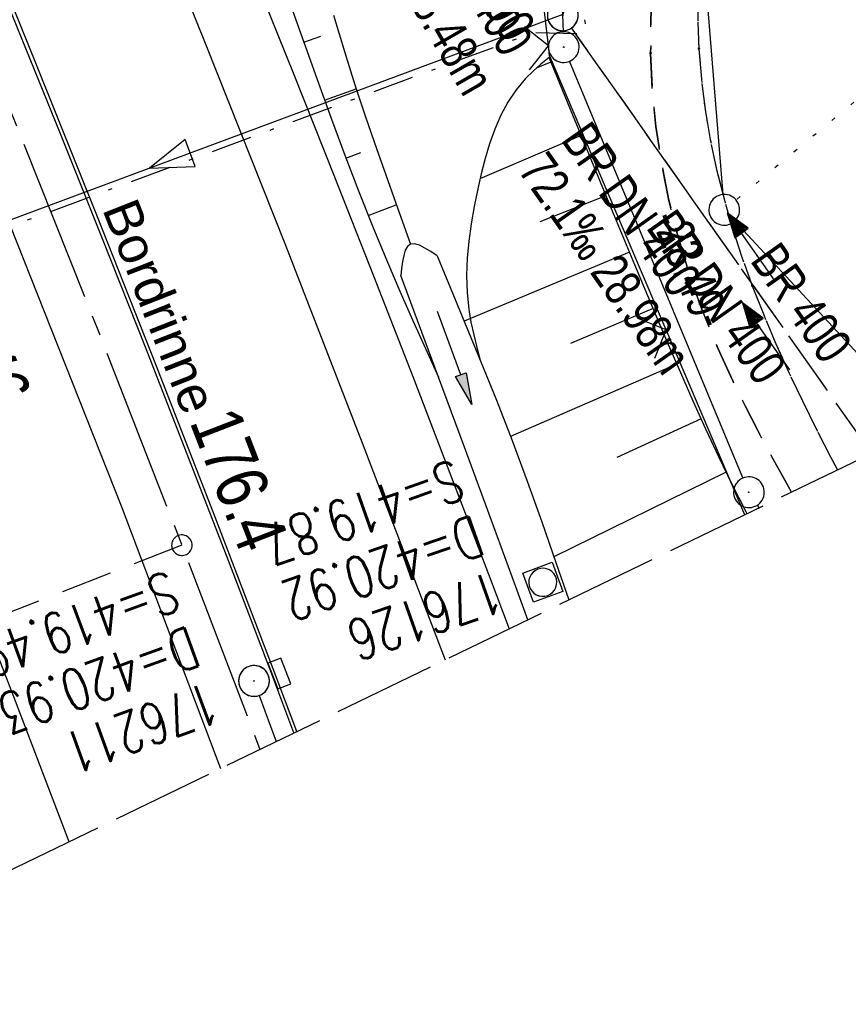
# Model space of a CAD drawing. Extents: x 508513 to 509174, y 450079 to 451036.
# Tile 7 of 51: x 509019 to 509059, y 450122 to 450170. Entities that reach past the tile are written whole.
import ezdxf

# ---------------------------------------------------------------- set-up
doc = ezdxf.new("R2010")
doc.units = 0
doc.header["$LTSCALE"] = 10
doc.header["$MEASUREMENT"] = 0
for name, pattern in [('ACHSE', [5.5, 4, -0.5, 0.5, -0.5]), ('AUSGEZOGEN', [0]), ('LT00', [0]), ('LT08', [0.42, 0.2, -0.1, 0.02, -0.1]), ('LT11', [0.3, 0.2, -0.1]), ('LT12', [0.4, 0.3, -0.1]), ('LT14', [0.6, 0.5, -0.1]), ('LT17', [0.15, 0.1, -0.05]), ('PUNKTX2_STR', [0.6, 0.1, -0.5]), ('STRICHLINIE2', [0.375, 0.25, -0.125])]:
    doc.linetypes.add(name, pattern=pattern)
doc.layers.get('0').update_dxf_attribs({"linetype": 'LT00'})
for name, color, linetype in [('--EK_FBR', 250, 'LT00'), ('--EK_Halt-Pfeil', 4, 'LT00'), ('--EK_Haltung', 7, 'STRICHLINIE2'), ('--EK_Haltung-Text', 140, 'LT00'), ('--EK_Schacht-Text', 5, 'LT00'), ('--EK_ST-93-1', 30, 'LT17'), ('--EL_DFK_AB_L', 21, 'LT00'), ('--EL_DFK_AB_P', 7, 'LT00'), ('--EL_Halt-Pfeil', 4, 'LT00'), ('--EL_Haltung', 182, 'STRICHLINIE2'), ('--EL_Haltung-Text', 182, 'LT00'), ('-AX-093', 35, 'ACHSE'), ('-ST-93-1', 250, 'LT00'), ('ABSTAND', 8, 'LT00'), ('ABWASSERLTG', 24, 'LT00'), ('ABWASSERLTG_FLIEßPF', 26, 'Continuous'), ('DFK_AB_FLNR', 7, 'Continuous'), ('DFK_AB_L', 21, 'LT00'), ('DFK_AB_P', 7, 'LT00'), ('DFK_GZPKT', 250, 'LT00'), ('DFK_KATASTER', 250, 'LT00'), ('DFK_NUTZUNGSGRENZE', 70, 'PUNKTX2_STR'), ('DL', 182, 'LT12'), ('DL_PFEIL', 201, 'LT00'), ('DL_TEXT', 182, 'LT00'), ('PFEIL', 140, 'AUSGEZOGEN'), ('RINNE_TEXT', 11, 'Continuous'), ('STROM_UNTER', 80, 'LT08'), ('V122_AFBR_BAB', 250, 'LT00'), ('V122_BOESCH', 250, 'LT00'), ('V122_BOSCHUNG', 250, 'LT00'), ('V122_FELDWEG', 250, 'LT11'), ('V122_GRABEN', 250, 'LT00'), ('V122_H_BORD', 8, 'LT00'), ('V122_KA_MULD', 182, 'LT00'), ('V122_KA_PRUF', 182, 'LT00'), ('V122_LD_MARK', 250, 'LT00'), ('V122_SINKK', 182, 'LT00'), ('V122_ZAUN', 40, 'LT00'), ('V123_AFBR_BAB', 250, 'LT00'), ('V123_BOESCH', 250, 'LT00'), ('V123_BOSCHUNG', 250, 'LT00'), ('V123_FELDWEG', 250, 'LT11'), ('V123_GRABEN', 250, 'LT00'), ('V123_H_BORD', 8, 'LT00'), ('V123_KA_MULD', 182, 'LT00'), ('V123_KA_PRUF', 182, 'LT00'), ('V123_LD_MARK', 250, 'LT00'), ('V123_SINKK', 182, 'LT00'), ('V123_ZAUN', 40, 'LT00')]:
    doc.layers.add(name, color=color, linetype=linetype)
doc.layers.add('-BLATT_122-RAND', color=7, linetype='LT14', plot=False)
doc.styles.add('Arial', font='ARIAL.TTF')
doc.styles.add('Beschrift', font='ARIAL.TTF')
doc.styles.add('Haltungsbeschriftung', font='ARIAL.TTF', dxfattribs={"width": 0.75})
doc.styles.add('schachtbeschriftung', font='romans.shx', dxfattribs={"width": 0.75, "height": 2})
doc.styles.get("Standard").update_dxf_attribs({"font": 'ARIAL.TTF'})

# ---------------------------------------------------------------- blocks, each defined once
blk = doc.blocks.new('SYMB7010')
at = {"color": 0, "linetype": 'ByBlock'}
for points in [[(-0.031408, 0.499213), (-0.093728, 0.49134), (-0.15457, 0.475719), (-0.212975, 0.452595), (-0.268021, 0.422333), (-0.31884, 0.385411), (-0.36463, 0.342411), (-0.40467, 0.29401), (-0.438329, 0.240973), (-0.465074, 0.184136), (-0.484486, 0.124395), (-0.496256, 0.062692), (-0.5002, 0)], [(0.5002, 0), (0.496256, 0.062692), (0.484485, 0.124395), (0.465074, 0.184136), (0.438329, 0.240973), (0.40467, 0.29401), (0.36463, 0.342411), (0.31884, 0.385411), (0.268021, 0.422333), (0.212975, 0.452595), (0.15457, 0.475719), (0.093728, 0.49134), (0.031408, 0.499213), (-0.031408, 0.499213)], [(-0.5002, 0), (-0.496256, -0.062692), (-0.484486, -0.124395), (-0.465075, -0.184136), (-0.438329, -0.240973), (-0.404671, -0.29401), (-0.36463, -0.342411), (-0.31884, -0.385411), (-0.268021, -0.422333), (-0.212975, -0.452595), (-0.154571, -0.475719), (-0.093728, -0.49134), (-0.031408, -0.499213), (0.031408, -0.499213)], [(0.031408, -0.499213), (0.093728, -0.491341), (0.15457, -0.475719), (0.212975, -0.452595), (0.268021, -0.422333), (0.31884, -0.385411), (0.36463, -0.342411), (0.404671, -0.294011), (0.438329, -0.240974), (0.465075, -0.184136), (0.484486, -0.124395), (0.496256, -0.062692), (0.500201, 0)]]:
    blk.add_lwpolyline(points, dxfattribs=at)
blk = doc.blocks.new('SYMB0003')
at = {"color": 0, "linetype": 'ByBlock'}
for p, q in [((-0.015712, 0), (0.010166, 0.012015)), ((0, -0.021257), (-0.015712, 0)), ((0.010166, 0.012015), (0, -0.021257))]:
    blk.add_line(p, q, dxfattribs=at)
for points in [[(-0.031395, 0.499013), (-0.093691, 0.491144), (-0.154509, 0.475528), (-0.21289, 0.452414), (-0.267913, 0.422164), (-0.318712, 0.385257), (-0.364484, 0.342274), (-0.404509, 0.293893), (-0.438154, 0.240877), (-0.464888, 0.184062), (-0.484292, 0.124345), (-0.496058, 0.062667), (-0.5, 0)], [(0.5, 0), (0.496057, 0.062667), (0.484292, 0.124345), (0.464888, 0.184062), (0.438153, 0.240877), (0.404509, 0.293893), (0.364484, 0.342274), (0.318712, 0.385257), (0.267913, 0.422164), (0.21289, 0.452414), (0.154509, 0.475528), (0.093691, 0.491144), (0.031395, 0.499013), (-0.031395, 0.499013)], [(-0.5, 0), (-0.496058, -0.062667), (-0.484292, -0.124345), (-0.464888, -0.184062), (-0.438154, -0.240877), (-0.404509, -0.293893), (-0.364485, -0.342274), (-0.318712, -0.385257), (-0.267914, -0.422164), (-0.21289, -0.452414), (-0.154509, -0.475529), (-0.093691, -0.491144), (-0.031395, -0.499014), (0.031395, -0.499014)], [(0.031395, -0.499014), (0.093691, -0.491144), (0.154509, -0.475529), (0.21289, -0.452414), (0.267914, -0.422164), (0.318712, -0.385257), (0.364485, -0.342274), (0.404509, -0.293893), (0.438154, -0.240877), (0.464889, -0.184062), (0.484292, -0.124345), (0.496058, -0.062667), (0.5, 0)]]:
    blk.add_lwpolyline(points, dxfattribs=at)
blk = doc.blocks.new('SYMB2')
at = {"color": 0, "linetype": 'ByBlock', "flags": 128}
for points in [[(-0.031395, 0.499013), (-0.093691, 0.491144), (-0.154509, 0.475528), (-0.21289, 0.452414), (-0.267913, 0.422164), (-0.318712, 0.385257), (-0.364484, 0.342274), (-0.404509, 0.293893), (-0.438154, 0.240877), (-0.464888, 0.184062), (-0.484292, 0.124345), (-0.496058, 0.062667), (-0.5, 0)], [(0.5, 0), (0.496057, 0.062667), (0.484292, 0.124345), (0.464888, 0.184062), (0.438153, 0.240877), (0.404509, 0.293893), (0.364484, 0.342274), (0.318712, 0.385257), (0.267913, 0.422164), (0.21289, 0.452414), (0.154509, 0.475528), (0.093691, 0.491144), (0.031395, 0.499013), (-0.031395, 0.499013)], [(-0.5, 0), (-0.496058, -0.062667), (-0.484292, -0.124345), (-0.464888, -0.184062), (-0.438154, -0.240877), (-0.404509, -0.293893), (-0.364485, -0.342274), (-0.318712, -0.385257), (-0.267914, -0.422164), (-0.21289, -0.452414), (-0.154509, -0.475529), (-0.093691, -0.491144), (-0.031395, -0.499014), (0.031395, -0.499014)], [(0.031395, -0.499014), (0.093691, -0.491144), (0.154509, -0.475529), (0.21289, -0.452414), (0.267914, -0.422164), (0.318712, -0.385257), (0.364485, -0.342274), (0.404509, -0.293893), (0.438154, -0.240877), (0.464889, -0.184062), (0.484292, -0.124345), (0.496058, -0.062667), (0.5, 0)]]:
    blk.add_lwpolyline(points, dxfattribs=at)
blk = doc.blocks.new('SYMB0011')
at = {"color": 0, "linetype": 'ByBlock'}
for p, q in [((0.5, 0), (-0.5, 0)), ((0, 0.5), (0, -0.5))]:
    blk.add_line(p, q, dxfattribs=at)
blk = doc.blocks.new('SYMB0024')
at = {"color": 0, "linetype": 'ByBlock'}
for p, q in [((-0.5, 0.5), (0, 0)), ((0, 0), (0.5, 0.5))]:
    blk.add_line(p, q, dxfattribs=at)
blk = doc.blocks.new('Pfreil3')
at = {"layer": 'PFEIL'}
blk.add_hatch(color=256, dxfattribs=at).paths.add_polyline_path([(-1.549, 0.273), (-1.549, -0.273), (0, 0)])
for p, q in [((-1.549, 0), (-4.831, 0)), ((-1.549, -0.273), (-1.549, 0.273)), ((-1.549, 0.273), (0, 0)), ((0, 0), (-1.549, -0.273))]:
    blk.add_line(p, q, dxfattribs=at)
blk = doc.blocks.new('SYMB1210')
at = {"color": 0, "linetype": 'ByBlock'}
blk.add_line((0.018815, -0.179014), (0.055623, -0.17119), dxfattribs=at)
for points in [[(-0.2, -0.2), (-0.2, 0.2), (0.2, 0.2), (0.2, -0.2), (-0.2, -0.2)], [(0.018815, 0.179014), (-0.018815, 0.179014), (-0.055623, 0.17119), (-0.09, 0.155885), (-0.120444, 0.133766), (-0.145623, 0.105801), (-0.164438, 0.073213), (-0.176067, 0.037424), (-0.18, 0)], [(0.18, 0), (0.176067, 0.037424), (0.164438, 0.073213), (0.145623, 0.105801), (0.120444, 0.133766), (0.09, 0.155885), (0.055623, 0.17119), (0.018815, 0.179014)], [(-0.18, 0), (-0.176067, -0.037424), (-0.164438, -0.073213), (-0.145623, -0.105801), (-0.120444, -0.133766), (-0.09, -0.155885), (-0.055623, -0.17119), (-0.018815, -0.179014), (0.018815, -0.179014)], [(0.055623, -0.17119), (0.09, -0.155885), (0.120444, -0.133766), (0.145623, -0.105801), (0.164438, -0.073213), (0.176067, -0.037424), (0.18, 0)]]:
    blk.add_lwpolyline(points, dxfattribs=at)
blk = doc.blocks.new('SYMB0652')
at = {"color": 0, "linetype": 'ByBlock'}
blk.add_lwpolyline([(-0.15, -0.075), (0.15, -0.075), (0.15, 0.075), (-0.15, 0.075), (-0.15, -0.075)], dxfattribs=at)
blk = doc.blocks.new('SYMB0070')
at = {"color": 0, "linetype": 'ByBlock'}
for p, q in [((-0.5, 0), (0.2, 0)), ((0.5, 0), (0.2, 0.1)), ((0.2, 0.1), (0.2, 0)), ((0.468, 0), (0.21, 0.086)), ((0.21, 0.086), (0.21, -0.086)), ((0.21, -0.086), (0.468, 0)), ((0.22, -0.072), (0.437, 0)), ((0.23, -0.058), (0.405, 0)), ((0.24, -0.045), (0.374, 0)), ((0.342, 0), (0.25, 0.031)), ((0.25, 0.031), (0.25, -0.031)), ((0.25, -0.031), (0.342, 0)), ((0.26, -0.017), (0.31, 0)), ((0.27, -0.003), (0.279, 0))]:
    blk.add_line(p, q, dxfattribs=at)
for points in [[(0.2, 0), (0.2, -0.1), (0.5, 0)], [(0.437, 0), (0.22, 0.072), (0.22, -0.072)], [(0.405, 0), (0.23, 0.058), (0.23, -0.058)], [(0.374, 0), (0.24, 0.045), (0.24, -0.045)], [(0.31, 0), (0.26, 0.017), (0.26, -0.017)], [(0.279, 0), (0.27, 0.003), (0.27, -0.003)]]:
    blk.add_lwpolyline(points, dxfattribs=at)
blk = doc.blocks.new('ABWASSER-FLIEßPF')
at = {"layer": 'ABWASSERLTG_FLIEßPF'}
for p, q in [((0, 0), (-2.109, 0.703)), ((-2.109, 0.703), (-2.109, -0.703)), ((-2.109, -0.703), (0, 0))]:
    blk.add_line(p, q, dxfattribs=at)

msp = doc.modelspace()

# ---------------------------------------------------------------- linework, layer by layer
at = {"layer": '--EK_FBR', "color": 2}
for points in [[(508880.783, 450445.158), (508887.429, 450432.529), (508894.473, 450419.33), (508906.611, 450396.45), (508918.873, 450373.084), (508930.131, 450351.231), (508941.859, 450328.051), (508953.358, 450304.881), (508963.896, 450283.052), (508974.506, 450260.784), (508984.685, 450238.77), (508995.081, 450215.467), (509005.021, 450192.355), (509014.641, 450169.336), (509023.839, 450146.175), (509028.674, 450133.377)], [(509032.393, 450135.176), (509031.238, 450138.237), (509028.416, 450145.617), (509025.555, 450152.982), (509022.655, 450160.331), (509019.717, 450167.666), (509017.455, 450173.241), (509015.172, 450178.808), (509012.87, 450184.368), (509010.551, 450189.92), (509008.216, 450195.465), (509006.264, 450200.067), (509004.301, 450204.665), (509002.326, 450209.257)], [(509032.393, 450135.176), (509031.238, 450138.237), (509028.416, 450145.617), (509025.555, 450152.982), (509022.655, 450160.331), (509019.717, 450167.666), (509017.455, 450173.241), (509015.172, 450178.808), (509012.87, 450184.368), (509010.551, 450189.92), (509008.216, 450195.465), (509006.264, 450200.067), (509005.415, 450202.056)], [(509001.108, 450201.454), (509005.021, 450192.355), (509014.641, 450169.336), (509023.839, 450146.175), (509028.674, 450133.377)]]:
    msp.add_lwpolyline(points, dxfattribs=at)
at = {"layer": '--EK_FBR', "linetype": 'LT11', "flags": 128}
for points in [[(509079.614, 450253.232), (509079.553, 450251.525), (509079.496, 450249.816), (509079.449, 450248.103), (509079.416, 450246.386), (509079.402, 450244.663), (509079.412, 450242.931), (509079.45, 450241.19), (509079.522, 450239.437), (509079.632, 450237.672), (509079.784, 450235.892), (509079.921, 450234.601), (509080.077, 450233.304), (509080.243, 450232.003), (509080.413, 450230.7), (509080.58, 450229.397), (509080.738, 450228.096), (509080.879, 450226.8), (509080.997, 450225.51), (509081.084, 450224.228), (509081.135, 450222.958), (509081.141, 450221.699), (509081.097, 450220.456), (509080.996, 450219.23), (509080.829, 450218.023), (509080.592, 450216.837), (509080.276, 450215.674), (509079.875, 450214.537), (509079.382, 450213.427), (509078.926, 450212.574), (509078.414, 450211.741), (509077.851, 450210.93), (509077.244, 450210.144), (509076.596, 450209.386), (509075.914, 450208.655), (509075.203, 450207.956), (509074.392, 450207.222), (509073.557, 450206.522), (509072.702, 450205.85), (509071.833, 450205.199), (509070.954, 450204.563), (509070.07, 450203.936), (509069.185, 450203.312), (509068.304, 450202.684), (509067.432, 450202.047), (509066.574, 450201.394), (509065.734, 450200.718), (509064.678, 450199.802), (509063.659, 450198.843), (509062.675, 450197.844), (509061.722, 450196.809), (509060.8, 450195.743), (509059.906, 450194.649), (509059.038, 450193.531), (509058.194, 450192.393), (509057.277, 450191.101), (509056.392, 450189.788), (509055.543, 450188.455), (509054.735, 450187.099), (509053.972, 450185.721), (509053.258, 450184.32), (509052.599, 450182.894), (509051.998, 450181.444), (509051.46, 450179.969), (509050.954, 450178.346), (509050.527, 450176.697), (509050.182, 450175.027), (509049.919, 450173.341), (509049.739, 450171.643), (509049.644, 450169.938), (509049.634, 450168.231), (509049.716, 450166.443), (509049.891, 450164.662), (509050.155, 450162.892), (509050.504, 450161.137), (509050.937, 450159.401), (509051.449, 450157.689), (509052.037, 450156.004), (509052.534, 450154.741), (509053.068, 450153.495), (509053.636, 450152.264), (509054.233, 450151.046), (509054.854, 450149.839), (509055.495, 450148.641), (509056.15, 450147.452), (509056.495, 450146.839), (509056.495, 450146.839)], [(509082.31, 450253.395), (509082.09, 450235.891), (509082.101, 450234.79), (509082.158, 450233.683), (509082.254, 450232.571), (509082.379, 450231.456), (509082.529, 450230.339), (509082.693, 450229.22), (509082.867, 450228.101), (509083.041, 450226.983), (509083.209, 450225.867), (509083.364, 450224.753), (509083.497, 450223.644), (509083.601, 450222.54), (509083.669, 450221.442), (509083.694, 450220.351), (509083.668, 450219.268), (509083.584, 450218.195), (509083.433, 450217.132), (509083.21, 450216.081), (509082.906, 450215.042), (509082.589, 450214.192), (509082.218, 450213.359), (509081.798, 450212.547), (509081.281, 450211.678), (509080.717, 450210.841), (509080.111, 450210.033), (509079.468, 450209.251), (509078.795, 450208.492), (509078.097, 450207.754), (509077.379, 450207.033), (509076.647, 450206.326), (509075.701, 450205.442), (509074.745, 450204.573), (509073.781, 450203.715), (509072.814, 450202.864), (509071.845, 450202.018), (509070.877, 450201.171), (509069.916, 450200.32), (509068.962, 450199.462), (509068.019, 450198.592), (509066.38, 450197.013), (509064.784, 450195.386), (509063.229, 450193.714), (509061.711, 450191.998), (509060.23, 450190.238), (509059.411, 450189.227), (509058.609, 450188.202), (509057.828, 450187.16), (509057.075, 450186.101), (509056.355, 450185.022), (509055.674, 450183.923), (509055.037, 450182.803), (509054.45, 450181.659), (509053.919, 450180.491), (509053.449, 450179.297), (509053.021, 450177.998), (509052.668, 450176.673), (509052.386, 450175.327), (509052.173, 450173.965), (509052.029, 450172.59), (509051.951, 450171.209), (509051.937, 450169.826), (509051.985, 450168.445), (509052.104, 450166.96), (509052.291, 450165.485), (509052.539, 450164.021), (509052.846, 450162.569), (509053.208, 450161.129), (509053.621, 450159.703), (509054.081, 450158.292), (509054.583, 450156.897), (509055.142, 450155.474), (509055.739, 450154.068), (509056.368, 450152.676), (509057.025, 450151.297), (509057.705, 450149.928), (509058.404, 450148.569), (509058.744, 450147.927), (509058.744, 450147.927)]]:
    msp.add_lwpolyline(points, dxfattribs=at)
at = {"layer": '--EK_FBR'}
for points in [[(509014.815, 450209.298), (509016.78, 450204.682), (509018.734, 450200.061), (509021.078, 450194.479), (509023.405, 450188.891), (509025.716, 450183.296), (509028.009, 450177.693), (509030.283, 450172.083), (509032.247, 450167.191), (509034.196, 450162.292), (509036.127, 450157.387), (509038.041, 450152.475), (509039.936, 450147.556), (509041.812, 450142.629), (509042.735, 450140.18)], [(509017.195, 450203.701), (509018.734, 450200.061), (509021.078, 450194.479), (509023.405, 450188.891), (509025.716, 450183.296), (509028.009, 450177.693), (509030.283, 450172.083), (509032.247, 450167.191), (509034.196, 450162.292), (509036.127, 450157.387), (509038.041, 450152.475), (509039.936, 450147.556), (509041.812, 450142.629), (509042.735, 450140.18)]]:
    msp.add_lwpolyline(points, dxfattribs=at)
at = {"layer": '--EK_Haltung'}
for p, q in [((509060.407, 450148.732), (509045.784, 450169.463)), ((509030.569, 450136.936), (509031.39, 450134.691))]:
    msp.add_line(p, q, dxfattribs=at)
at = {"layer": '--EK_ST-93-1', "ltscale": 2.5}
msp.add_line((509026.798, 450144.255), (508989.521, 450129.741), dxfattribs=at)
at = {"layer": '--EL_DFK_AB_L'}
for p, q in [((509043.471, 450215.65), (509045.37, 450169.279)), ((509054.132, 450147.532), (509045.688, 450167.836)), ((509054.825, 450146.208), (509054.912, 450146.073))]:
    msp.add_line(p, q, dxfattribs=at)
at = {"layer": '--EL_Haltung'}
for p, q in [((509060.407, 450148.732), (509045.784, 450169.463)), ((509030.569, 450136.936), (509031.39, 450134.691))]:
    msp.add_line(p, q, dxfattribs=at)
at = {"layer": '-AX-093', "ltscale": 0.2}
msp.add_lwpolyline([(508965.94, 450284.051), (508970.653, 450274.158), (508975.32, 450264.243), (508979.941, 450254.307), (508984.514, 450244.349), (508989.035, 450234.367), (508993.505, 450224.362), (508997.919, 450214.332), (509002.278, 450204.278), (509006.577, 450194.199), (509010.816, 450184.094), (509014.992, 450173.963), (509019.104, 450163.805), (509023.148, 450153.621), (509027.124, 450143.409), (509030.595, 450134.307)], dxfattribs=at)
at = {"layer": '-BLATT_122-RAND'}
msp.add_lwpolyline([(508512.696, 450911.306), (508915.59, 450078.659), (509173.936, 450203.665), (508771.042, 451036.312), (508512.696, 450911.306)], dxfattribs=at)
at = {"layer": 'ABWASSERLTG', "flags": 128}
msp.add_lwpolyline([(509055.17, 450204.851), (509045.348, 450170.112), (508999.984, 450153.243), (508999.414, 450147.176)], dxfattribs=at)
at = {"layer": 'DFK_AB_L'}
for p, q in [((509043.471, 450215.65), (509045.37, 450169.279)), ((509054.132, 450147.532), (509045.688, 450167.836)), ((509054.825, 450146.208), (509054.912, 450146.073))]:
    msp.add_line(p, q, dxfattribs=at)
at = {"layer": 'DFK_KATASTER'}
for p, q in [((509053.161, 450161.346), (509052.36, 450171.332)), ((509063.035, 450150.003), (509053.73, 450160.049))]:
    msp.add_line(p, q, dxfattribs=at)
at = {"layer": 'DFK_NUTZUNGSGRENZE', "ltscale": 0.2}
msp.add_line((509095.56, 450195.719), (509053.798, 450161.078), dxfattribs=at)
at = {"layer": 'DL'}
msp.add_line((509060.407, 450148.732), (509045.784, 450169.463), dxfattribs=at)
at = {"layer": 'STROM_UNTER', "flags": 128}
msp.add_lwpolyline([(509000.003, 450119.504), (508999.316, 450124.183), (508999.57, 450136.975), (508999.904, 450147.325), (509000.414, 450152.193), (509001.916, 450153.673), (509043.943, 450169.247), (509046.548, 450169.174), (509046.172, 450171.282), (509055.735, 450203.704)], dxfattribs=at)
at = {"layer": 'V122_AFBR_BAB', "color": 0}
for points in [[(508880.783, 450445.158), (508887.429, 450432.529), (508894.473, 450419.33), (508906.611, 450396.45), (508918.873, 450373.084), (508930.131, 450351.231), (508941.859, 450328.051), (508953.358, 450304.881), (508963.896, 450283.052), (508974.506, 450260.784), (508984.685, 450238.77), (508995.081, 450215.467), (509005.021, 450192.355), (509014.641, 450169.336), (509023.839, 450146.175), (509028.674, 450133.377)], [(509032.393, 450135.176), (509031.238, 450138.237), (509028.416, 450145.617), (509025.555, 450152.982), (509022.655, 450160.331), (509019.717, 450167.666), (509017.455, 450173.241), (509015.172, 450178.808), (509012.87, 450184.368), (509010.551, 450189.92), (509008.216, 450195.465), (509006.264, 450200.067), (509004.301, 450204.665), (509002.326, 450209.257)]]:
    msp.add_lwpolyline(points, dxfattribs=at)
at = {"layer": 'V122_AFBR_BAB'}
msp.add_lwpolyline([(509014.815, 450209.298), (509016.78, 450204.682), (509018.734, 450200.061), (509021.078, 450194.479), (509023.405, 450188.891), (509025.716, 450183.296), (509028.009, 450177.693), (509030.283, 450172.083), (509032.247, 450167.191), (509034.196, 450162.292), (509036.127, 450157.387), (509038.041, 450152.475), (509039.936, 450147.556), (509041.812, 450142.629), (509042.735, 450140.18)], dxfattribs=at)
at = {"layer": 'V122_BOESCH'}
for points in [[(509032.193, 450170.306), (509032.818, 450168.541), (509033.447, 450166.777), (509034.086, 450165.018), (509034.737, 450163.264), (509035.405, 450161.517), (509036.095, 450159.778), (509036.809, 450158.05), (509037.415, 450156.641), (509038.036, 450155.237), (509038.667, 450153.838), (509039.302, 450152.44)], [(509034.181, 450170.078), (509034.728, 450168.262), (509035.226, 450166.697), (509035.744, 450165.137), (509036.278, 450163.581), (509036.824, 450162.027), (509037.377, 450160.475), (509037.935, 450158.924)], [(509044.684, 450168.015), (509044.289, 450167.69), (509043.906, 450167.356), (509043.545, 450167.004), (509043.08, 450166.451), (509042.679, 450165.848), (509042.335, 450165.204), (509042.041, 450164.525), (509041.789, 450163.82), (509041.572, 450163.094), (509041.383, 450162.357), (509041.215, 450161.614), (509041.041, 450160.765), (509040.893, 450159.919), (509040.776, 450159.077), (509040.698, 450158.239), (509040.667, 450157.404), (509040.69, 450156.573), (509040.773, 450155.747), (509040.879, 450155.125), (509041.014, 450154.505), (509041.168, 450153.887), (509041.332, 450153.269)], [(509054.331, 450145.792), (509054.281, 450145.886), (509053.605, 450147.217), (509052.953, 450148.562), (509052.32, 450149.917), (509051.703, 450151.281), (509051.1, 450152.652), (509050.506, 450154.028), (509049.92, 450155.406), (509048.859, 450157.925), (509047.807, 450160.446), (509046.762, 450162.969), (509045.722, 450165.492), (509044.684, 450168.015)]]:
    msp.add_lwpolyline(points, dxfattribs=at)
at = {"layer": 'V122_BOSCHUNG'}
for p, q in [((509032.735, 450168.775), (509033.564, 450169.068)), ((509044.777, 450167.788), (509044.063, 450167.496)), ((509033.748, 450165.945), (509035.29, 450166.501)), ((509046.245, 450164.221), (509041.319, 450162.101)), ((509034.791, 450163.122), (509035.519, 450163.394)), ((509047.458, 450161.287), (509044.237, 450160.012)), ((509035.879, 450160.317), (509037.244, 450160.846)), ((509048.601, 450158.54), (509040.543, 450155.178)), ((509049.755, 450155.797), (509045.725, 450154.089)), ((509050.918, 450153.071), (509042.804, 450149.554)), ((509052.097, 450150.406), (509047.987, 450148.532)), ((509053.313, 450147.813), (509044.925, 450143.693))]:
    msp.add_line(p, q, dxfattribs=at)
at = {"layer": 'V122_FELDWEG', "linetype": 'LT11', "flags": 128}
for points in [[(509056.495, 450146.839), (509056.15, 450147.452), (509055.495, 450148.641), (509054.854, 450149.839), (509054.233, 450151.046), (509053.636, 450152.264), (509053.068, 450153.495), (509052.534, 450154.741), (509052.037, 450156.004), (509051.449, 450157.689), (509050.937, 450159.401), (509050.504, 450161.137), (509050.155, 450162.892), (509049.891, 450164.662), (509049.716, 450166.443), (509049.634, 450168.231), (509049.644, 450169.938), (509049.739, 450171.643), (509049.919, 450173.341), (509050.182, 450175.027), (509050.527, 450176.697), (509050.954, 450178.346), (509051.46, 450179.969), (509051.998, 450181.444), (509052.599, 450182.894), (509053.258, 450184.32), (509053.972, 450185.721), (509054.735, 450187.099), (509055.543, 450188.455), (509056.392, 450189.788), (509057.277, 450191.101), (509058.194, 450192.393), (509059.038, 450193.531), (509059.906, 450194.649), (509060.8, 450195.743), (509061.722, 450196.809), (509062.675, 450197.844), (509063.659, 450198.843), (509064.678, 450199.802), (509065.734, 450200.718), (509066.574, 450201.394), (509067.432, 450202.047), (509068.304, 450202.684), (509069.185, 450203.312), (509070.07, 450203.936), (509070.954, 450204.563), (509071.833, 450205.199), (509072.702, 450205.85), (509073.557, 450206.522), (509074.392, 450207.222), (509075.203, 450207.956), (509075.914, 450208.655), (509076.596, 450209.386), (509077.244, 450210.144), (509077.851, 450210.93), (509078.414, 450211.741), (509078.926, 450212.574), (509079.382, 450213.427), (509079.875, 450214.537), (509080.276, 450215.674), (509080.592, 450216.837), (509080.829, 450218.023), (509080.996, 450219.23), (509081.097, 450220.456), (509081.141, 450221.699), (509081.135, 450222.958), (509081.084, 450224.228), (509080.997, 450225.51), (509080.879, 450226.8), (509080.738, 450228.096), (509080.58, 450229.397), (509080.413, 450230.7), (509080.243, 450232.003), (509080.077, 450233.304), (509079.921, 450234.601), (509079.784, 450235.892), (509079.632, 450237.672), (509079.522, 450239.437), (509079.45, 450241.19), (509079.412, 450242.931), (509079.402, 450244.663), (509079.416, 450246.386), (509079.449, 450248.103), (509079.496, 450249.816), (509079.553, 450251.525), (509079.614, 450253.232)], [(509082.31, 450253.395), (509082.09, 450235.891), (509082.101, 450234.79), (509082.158, 450233.683), (509082.254, 450232.571), (509082.379, 450231.456), (509082.529, 450230.339), (509082.693, 450229.22), (509082.867, 450228.101), (509083.041, 450226.983), (509083.209, 450225.867), (509083.364, 450224.753), (509083.497, 450223.644), (509083.601, 450222.54), (509083.669, 450221.442), (509083.694, 450220.351), (509083.668, 450219.268), (509083.584, 450218.195), (509083.433, 450217.132), (509083.21, 450216.081), (509082.906, 450215.042), (509082.589, 450214.192), (509082.218, 450213.359), (509081.798, 450212.547), (509081.281, 450211.678), (509080.717, 450210.841), (509080.111, 450210.033), (509079.468, 450209.251), (509078.795, 450208.492), (509078.097, 450207.754), (509077.379, 450207.033), (509076.647, 450206.326), (509075.701, 450205.442), (509074.745, 450204.573), (509073.781, 450203.715), (509072.814, 450202.864), (509071.845, 450202.018), (509070.877, 450201.171), (509069.916, 450200.32), (509068.962, 450199.462), (509068.019, 450198.592), (509066.38, 450197.013), (509064.784, 450195.386), (509063.229, 450193.714), (509061.711, 450191.998), (509060.23, 450190.238), (509059.411, 450189.227), (509058.609, 450188.202), (509057.828, 450187.16), (509057.075, 450186.101), (509056.355, 450185.022), (509055.674, 450183.923), (509055.037, 450182.803), (509054.45, 450181.659), (509053.919, 450180.491), (509053.449, 450179.297), (509053.021, 450177.998), (509052.668, 450176.673), (509052.386, 450175.327), (509052.173, 450173.965), (509052.029, 450172.59), (509051.951, 450171.209), (509051.937, 450169.826), (509051.985, 450168.445), (509052.104, 450166.96), (509052.291, 450165.485), (509052.539, 450164.021), (509052.846, 450162.569), (509053.208, 450161.129), (509053.621, 450159.703), (509054.081, 450158.292), (509054.583, 450156.897), (509055.142, 450155.474), (509055.739, 450154.068), (509056.368, 450152.676), (509057.025, 450151.297), (509057.705, 450149.928), (509058.404, 450148.569), (509058.744, 450147.927)]]:
    msp.add_lwpolyline(points, dxfattribs=at)
at = {"layer": 'V122_GRABEN'}
for points in [[(509039.227, 450158.362), (509038.929, 450158.56), (509038.641, 450158.737), (509038.373, 450158.871), (509038.134, 450158.941), (509037.935, 450158.924), (509037.79, 450158.816), (509037.681, 450158.628), (509037.602, 450158.376), (509037.545, 450158.077), (509037.503, 450157.745), (509037.467, 450157.398)], [(509039.227, 450158.362), (509041.332, 450153.269), (509042.12, 450151.317), (509042.88, 450149.354), (509043.614, 450147.381), (509044.327, 450145.4), (509045.022, 450143.412), (509045.645, 450141.589)], [(509043.657, 450140.627), (509043.065, 450142.232), (509041.812, 450145.636), (509040.558, 450149.038), (509039.302, 450152.44), (509037.467, 450157.398)]]:
    msp.add_lwpolyline(points, dxfattribs=at)
at = {"layer": 'V122_H_BORD'}
msp.add_lwpolyline([(509032.258, 450135.111), (509031.08, 450138.24), (509029.083, 450143.47), (509027.062, 450148.69), (509025.02, 450153.903), (509022.958, 450159.107), (509020.877, 450164.305), (509018.779, 450169.495), (509016.665, 450174.679), (509014.537, 450179.857), (509012.395, 450185.03), (509010.241, 450190.198), (509008.078, 450195.362), (509006.622, 450198.823), (509005.16, 450202.28), (509003.692, 450205.735), (509002.214, 450209.186)], dxfattribs=at)
at = {"layer": 'V122_LD_MARK'}
for points in [[(509021.299, 450129.808), (509018.683, 450136.661), (509015.698, 450144.354), (509012.674, 450152.031), (509009.611, 450159.693), (509006.51, 450167.339), (509003.392, 450174.922), (509000.238, 450182.49), (508997.049, 450190.043), (508993.827, 450197.582), (508990.572, 450205.107), (508987.284, 450212.617), (508983.966, 450220.114), (508980.617, 450227.597), (508977.238, 450235.066), (508973.83, 450242.523), (508970.395, 450249.967), (508966.933, 450257.398), (508963.381, 450264.952), (508959.802, 450272.494), (508956.198, 450280.024), (508952.57, 450287.543)], [(508978.005, 450282.181), (508981.309, 450275.232), (508984.591, 450268.272), (508987.848, 450261.301), (508991.081, 450254.318), (508994.287, 450247.324), (508997.467, 450240.317), (509000.618, 450233.297), (509003.741, 450226.264), (509007.921, 450216.721), (509012.044, 450207.154), (509016.112, 450197.563), (509020.123, 450187.947), (509024.076, 450178.308), (509027.971, 450168.645), (509031.808, 450158.959), (509035.585, 450149.249), (509039.302, 450139.516), (509039.618, 450138.672)]]:
    msp.add_lwpolyline(points, dxfattribs=at)
at = {"layer": 'V122_ZAUN'}
for p, q in [((509044.65, 450168.585), (509042.969, 450183.491)), ((509054.217, 450145.736), (509050.388, 450154.746))]:
    msp.add_line(p, q, dxfattribs=at)
msp.add_lwpolyline([(509050.388, 450154.746), (509044.702, 450168.126), (509044.65, 450168.585)], dxfattribs=at)
at = {"layer": 'V123_AFBR_BAB'}
msp.add_lwpolyline([(509017.195, 450203.701), (509018.734, 450200.061), (509021.078, 450194.479), (509023.405, 450188.891), (509025.716, 450183.296), (509028.009, 450177.693), (509030.283, 450172.083), (509032.247, 450167.191), (509034.196, 450162.292), (509036.127, 450157.387), (509038.041, 450152.475), (509039.936, 450147.556), (509041.812, 450142.629), (509042.735, 450140.18)], dxfattribs=at)
at = {"layer": 'V123_AFBR_BAB', "color": 0}
for points in [[(509032.393, 450135.176), (509031.238, 450138.237), (509028.416, 450145.617), (509025.555, 450152.982), (509022.655, 450160.331), (509019.717, 450167.666), (509017.455, 450173.241), (509015.172, 450178.808), (509012.87, 450184.368), (509010.551, 450189.92), (509008.216, 450195.465), (509006.264, 450200.067), (509005.415, 450202.056)], [(509001.108, 450201.454), (509005.021, 450192.355), (509014.641, 450169.336), (509023.839, 450146.175), (509028.674, 450133.377)]]:
    msp.add_lwpolyline(points, dxfattribs=at)
at = {"layer": 'V123_BOESCH'}
for points in [[(509032.193, 450170.306), (509032.818, 450168.541), (509033.447, 450166.778), (509034.086, 450165.018), (509034.737, 450163.264), (509035.405, 450161.517), (509036.095, 450159.778), (509036.809, 450158.05), (509037.415, 450156.641), (509038.036, 450155.237), (509038.667, 450153.838), (509039.302, 450152.44)], [(509034.181, 450170.078), (509034.728, 450168.262), (509035.226, 450166.697), (509035.744, 450165.137), (509036.278, 450163.581), (509036.823, 450162.027), (509037.377, 450160.475), (509037.935, 450158.924)], [(509044.684, 450168.015), (509044.289, 450167.69), (509043.906, 450167.356), (509043.545, 450167.004), (509043.08, 450166.451), (509042.679, 450165.848), (509042.335, 450165.204), (509042.041, 450164.525), (509041.789, 450163.82), (509041.572, 450163.094), (509041.383, 450162.357), (509041.215, 450161.614), (509041.041, 450160.765), (509040.893, 450159.919), (509040.776, 450159.077), (509040.698, 450158.239), (509040.667, 450157.404), (509040.69, 450156.573), (509040.773, 450155.747), (509040.879, 450155.125), (509041.014, 450154.506), (509041.168, 450153.887), (509041.332, 450153.269)], [(509054.331, 450145.792), (509054.281, 450145.886), (509053.605, 450147.217), (509052.953, 450148.562), (509052.32, 450149.917), (509051.703, 450151.281), (509051.1, 450152.652), (509050.506, 450154.028), (509049.92, 450155.406), (509048.859, 450157.925), (509047.807, 450160.446), (509046.762, 450162.969), (509045.722, 450165.492), (509044.684, 450168.015)]]:
    msp.add_lwpolyline(points, dxfattribs=at)
at = {"layer": 'V123_BOSCHUNG'}
for p, q in [((509032.735, 450168.775), (509033.564, 450169.068)), ((509044.777, 450167.788), (509044.063, 450167.496)), ((509033.748, 450165.945), (509035.29, 450166.501)), ((509046.245, 450164.221), (509041.319, 450162.101)), ((509034.791, 450163.122), (509035.519, 450163.394)), ((509047.458, 450161.287), (509044.237, 450160.012)), ((509035.879, 450160.317), (509037.244, 450160.846)), ((509048.601, 450158.54), (509040.543, 450155.178)), ((509049.755, 450155.797), (509045.725, 450154.089)), ((509050.918, 450153.071), (509042.804, 450149.554)), ((509052.097, 450150.406), (509047.987, 450148.532)), ((509053.313, 450147.813), (509044.925, 450143.693))]:
    msp.add_line(p, q, dxfattribs=at)
at = {"layer": 'V123_FELDWEG', "flags": 128}
for points in [[(509081.897, 450212.738), (509081.798, 450212.547), (509081.281, 450211.678), (509080.717, 450210.841), (509080.111, 450210.033), (509079.468, 450209.251), (509078.795, 450208.492), (509078.097, 450207.754), (509077.379, 450207.033), (509076.647, 450206.326), (509075.701, 450205.442), (509074.745, 450204.573), (509073.781, 450203.715), (509072.813, 450202.864), (509071.845, 450202.018), (509070.878, 450201.171), (509069.916, 450200.32), (509068.962, 450199.462), (509068.019, 450198.592), (509066.38, 450197.013), (509064.784, 450195.386), (509063.229, 450193.714), (509061.711, 450191.998), (509060.23, 450190.238), (509059.411, 450189.227), (509058.609, 450188.202), (509057.828, 450187.16), (509057.075, 450186.101), (509056.355, 450185.022), (509055.674, 450183.924), (509055.037, 450182.803), (509054.45, 450181.659), (509053.919, 450180.491), (509053.449, 450179.297), (509053.021, 450177.998), (509052.668, 450176.673), (509052.386, 450175.327), (509052.173, 450173.965), (509052.029, 450172.59), (509051.951, 450171.209), (509051.937, 450169.826), (509051.985, 450168.445), (509052.105, 450166.96), (509052.291, 450165.485), (509052.539, 450164.021), (509052.846, 450162.569), (509053.208, 450161.129), (509053.621, 450159.703), (509054.08, 450158.292), (509054.583, 450156.897), (509055.142, 450155.474), (509055.739, 450154.068), (509056.368, 450152.676), (509057.025, 450151.297), (509057.705, 450149.928), (509058.404, 450148.569), (509058.744, 450147.927)], [(509056.495, 450146.839), (509056.15, 450147.452), (509055.495, 450148.641), (509054.854, 450149.839), (509054.233, 450151.046), (509053.636, 450152.264), (509053.068, 450153.495), (509052.534, 450154.741), (509052.037, 450156.004), (509051.449, 450157.689), (509050.937, 450159.401), (509050.504, 450161.137), (509050.155, 450162.892), (509049.891, 450164.662), (509049.716, 450166.443), (509049.634, 450168.231), (509049.644, 450169.938), (509049.739, 450171.643), (509049.919, 450173.341), (509050.182, 450175.027), (509050.527, 450176.697), (509050.954, 450178.346), (509051.46, 450179.969), (509051.998, 450181.444), (509052.599, 450182.895), (509053.258, 450184.32), (509053.972, 450185.721), (509054.735, 450187.099), (509055.543, 450188.455), (509056.392, 450189.789), (509057.277, 450191.101), (509058.194, 450192.393), (509059.038, 450193.531), (509059.906, 450194.649), (509060.8, 450195.743), (509061.722, 450196.809), (509062.675, 450197.844), (509063.659, 450198.843), (509064.678, 450199.802), (509065.734, 450200.718), (509066.574, 450201.394), (509067.432, 450202.047), (509068.304, 450202.684), (509069.185, 450203.312), (509070.07, 450203.936), (509070.954, 450204.563), (509071.833, 450205.199), (509072.702, 450205.85), (509073.557, 450206.522), (509074.392, 450207.222), (509075.203, 450207.956), (509075.914, 450208.655), (509076.596, 450209.386), (509077.244, 450210.145), (509077.851, 450210.93), (509078.414, 450211.741), (509078.757, 450212.299)]]:
    msp.add_lwpolyline(points, dxfattribs=at)
at = {"layer": 'V123_GRABEN'}
for points in [[(509039.227, 450158.362), (509038.929, 450158.56), (509038.641, 450158.737), (509038.373, 450158.871), (509038.134, 450158.941), (509037.935, 450158.924), (509037.79, 450158.816), (509037.681, 450158.628), (509037.602, 450158.376), (509037.545, 450158.077), (509037.502, 450157.746), (509037.467, 450157.398)], [(509039.227, 450158.362), (509041.332, 450153.269), (509042.12, 450151.317), (509042.88, 450149.354), (509043.614, 450147.381), (509044.327, 450145.4), (509045.022, 450143.412), (509045.645, 450141.589)], [(509043.657, 450140.627), (509043.065, 450142.232), (509041.812, 450145.636), (509040.558, 450149.038), (509039.302, 450152.44), (509037.467, 450157.398)]]:
    msp.add_lwpolyline(points, dxfattribs=at)
at = {"layer": 'V123_H_BORD'}
msp.add_lwpolyline([(509032.258, 450135.111), (509031.08, 450138.24), (509029.083, 450143.47), (509027.062, 450148.69), (509025.02, 450153.903), (509022.958, 450159.107), (509020.877, 450164.305), (509018.779, 450169.495), (509016.665, 450174.679), (509014.536, 450179.857), (509012.395, 450185.03), (509010.241, 450190.198), (509008.078, 450195.362), (509006.622, 450198.823), (509005.264, 450202.035)], dxfattribs=at)
at = {"layer": 'V123_LD_MARK'}
for points in [[(509013.715, 450203.215), (509016.112, 450197.563), (509020.123, 450187.947), (509024.076, 450178.308), (509027.971, 450168.645), (509031.808, 450158.959), (509035.585, 450149.249), (509039.302, 450139.516), (509039.618, 450138.672)], [(509021.299, 450129.808), (509018.683, 450136.661), (509015.698, 450144.354), (509012.674, 450152.031), (509009.611, 450159.693), (509006.51, 450167.339), (509003.392, 450174.922), (509000.238, 450182.49), (508997.049, 450190.043), (508993.827, 450197.582), (508992.662, 450200.275)]]:
    msp.add_lwpolyline(points, dxfattribs=at)
at = {"layer": 'V123_ZAUN'}
msp.add_line((509044.65, 450168.585), (509042.969, 450183.49), dxfattribs=at)
for points in [[(509050.388, 450154.746), (509044.702, 450168.126), (509044.65, 450168.585)], [(509054.217, 450145.736), (509050.388, 450154.746)]]:
    msp.add_lwpolyline(points, dxfattribs=at)

# ---------------------------------------------------------------- block references
at = {"layer": '--EK_Halt-Pfeil', "xscale": 3.999999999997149, "yscale": 4, "zscale": 4, "rotation": 125.1978899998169}
msp.add_blockref('SYMB0070', (509054.52, 450158.813), dxfattribs=at)
at = {"layer": '--EL_DFK_AB_P', "xscale": 1.500000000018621, "yscale": 1.5, "zscale": 1.5, "rotation": 264.7377099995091}
for p in [(509045.4, 450168.528), (509054.421, 450146.839)]:
    msp.add_blockref('SYMB0003', p, dxfattribs=at)
at = {"layer": '--EL_Halt-Pfeil', "xscale": 3.99999999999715, "yscale": 4, "zscale": 4, "rotation": 125.1978899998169}
msp.add_blockref('SYMB0070', (509054.52, 450158.813), dxfattribs=at)
at = {"layer": '-ST-93-1', "rotation": 274.1956499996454}
msp.add_blockref('SYMB2', (509026.798, 450144.255), dxfattribs=at)
at = {"layer": 'ABWASSERLTG_FLIEßPF', "rotation": 200.3980911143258}
msp.add_blockref('ABWASSER-FLIEßPF', (509025.219, 450162.627), dxfattribs=at)
at = {"layer": 'DFK_AB_P', "xscale": 1.500000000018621, "yscale": 1.5, "zscale": 1.5, "rotation": 264.7377099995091}
for p in [(509045.4, 450168.528), (509054.421, 450146.839)]:
    msp.add_blockref('SYMB0003', p, dxfattribs=at)
at = {"layer": 'DFK_GZPKT', "xscale": 1.500000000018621, "yscale": 1.5, "zscale": 1.5, "rotation": 264.7377099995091}
msp.add_blockref('SYMB7010', (509053.22, 450160.599), dxfattribs=at)
at = {"layer": 'DL_PFEIL', "xscale": 3.99999999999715, "yscale": 4, "zscale": 4, "rotation": 125.1978899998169}
msp.add_blockref('SYMB0070', (509055.257, 450154.438), dxfattribs=at)
at = {"layer": 'PFEIL', "rotation": 290.2339162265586}
msp.add_blockref('Pfreil3', (509040.925, 450151.11), dxfattribs=at)
at = {"layer": 'V122_FELDWEG', "xscale": 0.1, "yscale": 0.1, "zscale": 0.1, "rotation": 295.821}
for p in [(509049.634, 450168.231), (509051.985, 450168.445), (509054.583, 450156.897), (509052.037, 450156.004)]:
    msp.add_blockref('SYMB0011', p, dxfattribs=at)
at = {"layer": 'V122_KA_MULD', "xscale": 3.80000000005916, "yscale": 3.800000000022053, "zscale": 3.8, "rotation": 110.2101862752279}
msp.add_blockref('SYMB1210', (509044.381, 450142.45), dxfattribs=at)
at = {"layer": 'V122_KA_PRUF', "xscale": 1.5, "yscale": 1.5, "zscale": 1.5, "rotation": 295.821}
for p in [(509045.352, 450170.076), (509030.311, 450137.641)]:
    msp.add_blockref('SYMB0003', p, dxfattribs=at)
at = {"layer": 'V122_SINKK', "xscale": 4.49999999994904, "yscale": 4.499999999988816, "zscale": 4.5, "rotation": 110.927283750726}
msp.add_blockref('SYMB0652', (509031.543, 450138.004), dxfattribs=at)
at = {"layer": 'V122_ZAUN', "xscale": 2.1, "yscale": 2.1, "zscale": 2.1}
for p, rotation in [((509044.65, 450168.585), 96.43604999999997), ((509050.388, 450154.746), 113.02216)]:
    msp.add_blockref('SYMB0024', p, dxfattribs=dict(at, rotation=rotation))
at = {"layer": 'V123_FELDWEG', "xscale": 0.09999999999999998, "yscale": 0.1, "zscale": 0.1, "rotation": 277.95061}
for p in [(509049.634, 450168.231), (509051.985, 450168.445), (509054.583, 450156.897), (509052.037, 450156.004)]:
    msp.add_blockref('SYMB0011', p, dxfattribs=at)
at = {"layer": 'V123_KA_MULD', "xscale": 3.800000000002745, "yscale": 3.800000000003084, "zscale": 3.8, "rotation": 290.2214276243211}
msp.add_blockref('SYMB1210', (509044.381, 450142.45), dxfattribs=at)
at = {"layer": 'V123_KA_PRUF', "xscale": 1.5, "yscale": 1.5, "zscale": 1.5, "rotation": 277.95061}
for p in [(509045.352, 450170.076), (509030.311, 450137.641)]:
    msp.add_blockref('SYMB0003', p, dxfattribs=at)
at = {"layer": 'V123_SINKK', "xscale": 4.500000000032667, "yscale": 4.500000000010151, "zscale": 4.5, "rotation": 110.9272737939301}
msp.add_blockref('SYMB0652', (509031.543, 450138.004), dxfattribs=at)
at = {"layer": 'V123_ZAUN', "xscale": 2.1, "yscale": 2.1, "zscale": 2.1}
for p, rotation in [((509044.65, 450168.585), 96.43618999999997), ((509050.388, 450154.746), 113.02168)]:
    msp.add_blockref('SYMB0024', p, dxfattribs=dict(at, rotation=rotation))

# ---------------------------------------------------------------- texts
at = {"layer": '--EK_Haltung-Text', "style": 'Haltungsbeschriftung', "width": 0.75}
for s, rotation, p in [('BR DN 400', -60.0551, (509037.646, 450176.204)), ('3.5‰ 8.48m', -60.0551, (509035.428, 450174.926)), ('BR DN 400', -54.8021, (509045.227, 450164.006)), ('72.1‰ 28.98m', -54.8021, (509043.135, 450162.53))]:
    msp.add_text(s, height=1.8, rotation=rotation, dxfattribs=at).set_placement(p)
at = {"layer": '--EK_Schacht-Text', "style": 'schachtbeschriftung', "width": 0.75}
for s, rotation, p in [('S=419.87', -160.5524, (509040.037, 450148.46)), ('D=420.92', -160.5524, (509040.996, 450145.745)), ('S=419.49', -159.889, (509026.152, 450143.039)), ('176126', -160.5524, (509041.955, 450143.03)), ('D=420.93', -159.889, (509027.142, 450140.334)), ('176211', -159.889, (509028.132, 450137.63))]:
    msp.add_text(s, height=2, rotation=rotation, dxfattribs=at).set_placement(p)
at = {"layer": '--EL_Haltung-Text', "style": 'Haltungsbeschriftung', "width": 0.75}
for rotation, p in [(-60.0551, (509037.776, 450176.912)), (-54.8021, (509049.373, 450159.731))]:
    msp.add_text('BR DN 400', height=1.8, rotation=rotation, dxfattribs=at).set_placement(p)
at = {"layer": '-ST-93-1', "style": 'Beschrift', "width": 0.8}
msp.add_text('  176.4', height=2.5, rotation=-68.8934, dxfattribs=at).set_placement((509026.598, 450151.722))
at = {"layer": 'ABSTAND', "width": 0.75}
msp.add_text('-23.49-', height=1.8, rotation=-67.4194, dxfattribs=at).set_placement((509049.623, 450160.153))
at = {"layer": 'DFK_AB_FLNR', "oblique": 13.754, "width": 0.75}
msp.add_text('%%U246', height=2.5, rotation=295.821, dxfattribs=at).set_placement((509015.145, 450155.041))
at = {"layer": 'DL_TEXT', "style": 'Haltungsbeschriftung', "width": 0.75}
msp.add_text('BR 400', height=1.8, rotation=-54.8021, dxfattribs=at).set_placement((509054.44, 450158.121))
at = {"layer": 'RINNE_TEXT', "insert": (509022.877, 450160.631), "char_height": 1.8, "attachment_point": 7, "rotation": 291.4746, "style": 'Arial'}
msp.add_mtext('Bordrinne', dxfattribs=at)

doc.saveas('drawing.dxf')
